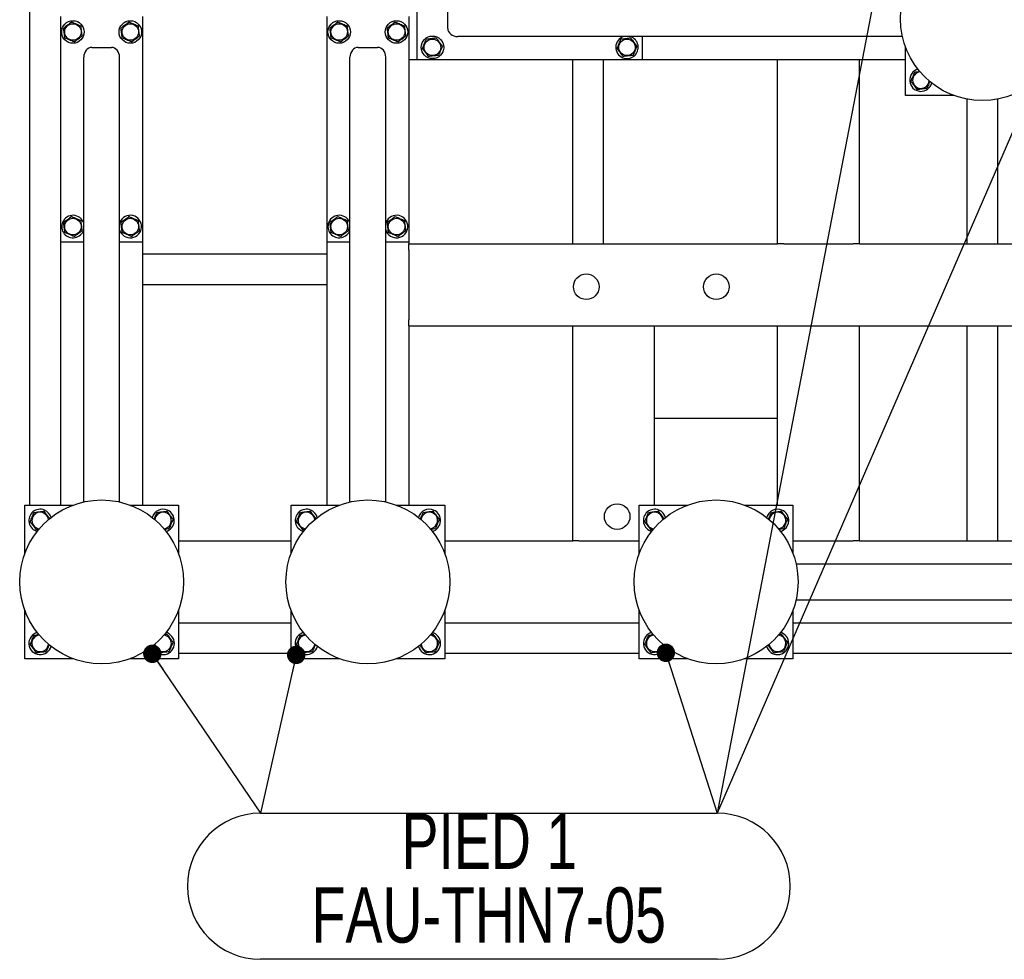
# Model space of a CAD drawing. Header units: millimetres. Extents: x 5 to 589, y 5 to 415.
# Tile 46 of 57: x 402 to 456, y 172 to 223. Entities that reach past the tile are written whole.
import ezdxf

# ---------------------------------------------------------------- set-up
doc = ezdxf.new("R2010")
doc.units = ezdxf.units.MM
doc.layers.add('NOTES', color=6, linetype='Continuous')
doc.layers.add('TRAIT-FORT', color=4, linetype='Continuous', lineweight=25)
doc.styles.add('SLDTEXTSTYLE0', font='TXT', dxfattribs={"width": 0.75})
doc.dimstyles.new('SLDDIMSTYLE2', dxfattribs={"dimtxt": 0.18, "dimasz": 1, "dimexe": 0, "dimexo": 0.0625, "dimgap": 0, "dimtad": 0, "dimtih": 1, "dimtoh": 1, "dimdec": 0, "dimrnd": 1e-09, "dimzin": 0, "dimdsep": 46, "dimtxsty": 'Standard', "dimblk1": 'DOT', "dimblk2": 'DOT', "dimsah": 1, "dimcen": 0.09, "dimadec": 0, "dimazin": 0, "dimtfac": 1, "dimtdec": 0, "dimtofl": 0, "dimtmove": 0, "dimatfit": 3, "dimldrblk": 'DOT', "dimfxl": 1, "dimfrac": 2, "dimtolj": 1, "dimtzin": 0, "dimarcsym": 0})

# ---------------------------------------------------------------- blocks, each defined once
blk = doc.blocks.new('SW_NOTE_6')
at = {"layer": 'NOTES', "color": 0}
for p, q in [((0, 0), (24.78, 0)), ((24.78, -7.925), (0, -7.925))]:
    blk.add_line(p, q, dxfattribs=at)
for centre, start, end in [((0, -3.962), 90, 270), ((24.78, -3.962), 270, 90)]:
    blk.add_arc(centre, 3.962, start, end, dxfattribs=at)
at = {"layer": 'NOTES', "color": 0, "char_height": 3, "attachment_point": 2, "style": 'SLDTEXTSTYLE0'}
for s, insert in [('PIED 1', (12.416, -0.021)), ('FAU-THN7-05', (12.385, -4.021))]:
    blk.add_mtext(s, dxfattribs=dict(at, insert=insert))
blk = doc.blocks.new('_Dot')
at = {"color": 0, "linetype": 'ByBlock', "lineweight": -2}
blk.add_line((-0.5, 0), (-1, 0), dxfattribs=at)
at = {"color": 0, "linetype": 'ByBlock', "const_width": 0.5}
blk.add_lwpolyline([(-0.25, 0, 1), (0.25, 0, 1)], format="xyb", close=True, dxfattribs=at)

msp = doc.modelspace()

# ---------------------------------------------------------------- linework, layer by layer
at = {"layer": 'TRAIT-FORT', "color": 4, "linetype": 'Continuous', "lineweight": 25}
for p, q in [((402.84, 196.966), (402.84, 256.132)), ((423.84, 221.133), (423.84, 225.577)), ((425.507, 222.827), (425.507, 223.883)), ((404.507, 223.466), (404.507, 211.244)), ((408.952, 223.466), (408.952, 211.244)), ((418.952, 223.466), (418.952, 211.244)), ((423.396, 223.466), (423.396, 211.244)), ((450.17, 222.383), (426.049, 222.383)), ((436.063, 221.133), (436.063, 222.383)), ((406.202, 221.8), (407.257, 221.8)), ((420.646, 221.8), (421.702, 221.8)), ((450.34, 219.189), (450.34, 221.809)), ((405.757, 197.136), (405.757, 221.258)), ((407.702, 197.136), (407.702, 221.258)), ((420.202, 197.136), (420.202, 221.258)), ((422.146, 197.136), (422.146, 221.258)), ((423.396, 221.133), (423.84, 221.133)), ((423.84, 221.133), (436.063, 221.133)), ((432.285, 211.133), (432.285, 221.133)), ((433.952, 211.133), (433.952, 221.133)), ((436.063, 221.133), (443.396, 221.133)), ((443.396, 211.133), (443.396, 221.133)), ((443.396, 221.133), (443.729, 221.133)), ((443.729, 221.133), (447.507, 221.133)), ((447.507, 221.133), (447.84, 221.133)), ((447.84, 211.133), (447.84, 221.133)), ((447.84, 221.133), (450.34, 221.133)), ((452.961, 219.189), (450.34, 219.189)), ((453.674, 211.133), (453.674, 218.99)), ((455.34, 211.133), (455.34, 218.99)), ((407.72, 212.312), (407.702, 212.26)), ((422.165, 212.312), (422.146, 212.26)), ((404.507, 211.244), (404.507, 196.966)), ((404.507, 211.244), (405.757, 211.244)), ((407.702, 211.244), (408.952, 211.244)), ((408.952, 211.244), (408.952, 196.966)), ((418.952, 211.244), (418.952, 196.966)), ((418.952, 211.244), (420.202, 211.244)), ((422.146, 211.244), (423.396, 211.244)), ((423.396, 211.244), (423.396, 211.133)), ((423.396, 211.133), (443.396, 211.133)), ((423.396, 210.8), (423.396, 211.133)), ((443.729, 211.133), (443.396, 211.133)), ((443.729, 211.133), (447.507, 211.133)), ((447.84, 211.133), (447.507, 211.133)), ((447.84, 211.133), (498.952, 211.133)), ((418.952, 210.577), (408.952, 210.577)), ((423.396, 210.8), (423.396, 207.022)), ((418.952, 208.911), (408.952, 208.911)), ((423.396, 206.689), (423.396, 207.022)), ((423.396, 206.689), (432.285, 206.689)), ((423.396, 206.689), (423.396, 196.966)), ((432.285, 195.022), (432.285, 206.689)), ((432.285, 206.689), (432.618, 206.689)), ((432.618, 206.689), (436.396, 206.689)), ((436.396, 206.689), (436.729, 206.689)), ((436.729, 196.966), (436.729, 206.689)), ((436.729, 206.689), (443.396, 206.689)), ((443.396, 196.966), (443.396, 206.689)), ((443.396, 206.689), (443.729, 206.689)), ((443.729, 206.689), (447.507, 206.689)), ((447.507, 206.689), (447.84, 206.689)), ((447.84, 195.022), (447.84, 206.689)), ((447.84, 206.689), (498.952, 206.689)), ((453.674, 195.022), (453.674, 206.689)), ((455.34, 195.022), (455.34, 206.689)), ((436.729, 201.689), (443.396, 201.689)), ((402.563, 194.346), (402.563, 196.966)), ((402.563, 196.966), (405.183, 196.966)), ((408.276, 196.966), (410.896, 196.966)), ((410.896, 196.966), (410.896, 194.346)), ((417.007, 194.346), (417.007, 196.966)), ((417.007, 196.966), (419.627, 196.966)), ((422.72, 196.966), (425.34, 196.966)), ((425.34, 196.966), (425.34, 194.346)), ((435.896, 196.966), (438.516, 196.966)), ((435.896, 194.346), (435.896, 196.966)), ((441.609, 196.966), (444.229, 196.966)), ((444.229, 196.966), (444.229, 194.346)), ((410.896, 195.022), (417.007, 195.022)), ((425.34, 195.022), (432.285, 195.022)), ((432.618, 195.022), (432.285, 195.022)), ((432.618, 195.022), (435.896, 195.022)), ((444.229, 195.022), (447.507, 195.022)), ((447.84, 195.022), (447.507, 195.022)), ((447.84, 195.022), (458.507, 195.022)), ((444.399, 193.772), (468.521, 193.772)), ((444.399, 191.827), (468.521, 191.827)), ((402.563, 188.633), (402.563, 191.253)), ((410.896, 191.253), (410.896, 188.633)), ((417.007, 188.633), (417.007, 191.253)), ((425.34, 191.253), (425.34, 188.633)), ((435.896, 188.633), (435.896, 191.253)), ((444.229, 191.253), (444.229, 188.633)), ((410.896, 190.577), (417.007, 190.577)), ((425.34, 190.577), (435.896, 190.577)), ((444.229, 190.577), (458.507, 190.577)), ((410.297, 190.031), (410.225, 190.055)), ((424.741, 190.031), (424.67, 190.055)), ((443.63, 190.031), (443.548, 190.058)), ((405.183, 188.633), (402.563, 188.633)), ((410.896, 188.633), (408.276, 188.633)), ((417.007, 188.911), (410.896, 188.911)), ((419.627, 188.633), (417.007, 188.633)), ((425.34, 188.633), (422.72, 188.633)), ((435.896, 188.911), (425.34, 188.911)), ((438.516, 188.633), (435.896, 188.633)), ((444.229, 188.633), (441.609, 188.633)), ((510.896, 188.911), (444.229, 188.911))]:
    msp.add_line(p, q, dxfattribs=at)
for centre, radius in [((454.507, 223.355), 4.444), ((405.174, 222.633), 0.611), ((405.174, 222.633), 0.449), ((408.285, 222.633), 0.611), ((408.285, 222.633), 0.449), ((419.618, 222.633), 0.611), ((419.618, 222.633), 0.449), ((422.729, 222.633), 0.611), ((422.729, 222.633), 0.449), ((424.674, 221.8), 0.611), ((424.674, 221.8), 0.449), ((435.229, 221.8), 0.449), ((405.174, 212.077), 0.449), ((408.285, 212.077), 0.449), ((419.618, 212.077), 0.449), ((422.729, 212.077), 0.449), ((433.02, 208.812), 0.694), ((440.076, 208.812), 0.694), ((406.729, 192.8), 4.444), ((421.174, 192.8), 4.444), ((440.063, 192.8), 4.444), ((434.696, 196.345), 0.694)]:
    msp.add_circle(centre, radius, dxfattribs=at)
for centre, radius, start, end in [((435.229, 221.8), 0.611, 107.3414, 247.4773), ((435.229, 221.8), 0.611, 247.4773, 72.6586), ((451.174, 220.022), 0.611, 104.4939, 345.9075), ((451.174, 220.022), 0.449, 95.8554, 354.1446), ((405.174, 212.077), 0.611, 17.3414, 157.4773), ((408.285, 212.077), 0.611, 197.3414, 157.4773), ((419.618, 212.077), 0.611, 17.3414, 157.4773), ((422.729, 212.077), 0.611, 197.3414, 157.4773), ((405.174, 212.077), 0.611, 157.4773, 342.6586), ((419.618, 212.077), 0.611, 157.4773, 342.6586), ((403.396, 196.133), 0.611, 67.4773, 255.8392), ((403.396, 196.133), 0.449, 97.0938, 264.1494), ((403.396, 196.133), 0.449, 5.8506, 97.0938), ((403.396, 196.133), 0.611, 14.7452, 67.4773), ((410.063, 196.133), 0.611, 67.4773, 164.564), ((410.063, 196.133), 0.449, 97.0938, 174.151), ((410.063, 196.133), 0.449, 275.849, 97.0938), ((410.063, 196.133), 0.611, 285.436, 67.4773), ((417.84, 196.133), 0.611, 67.4773, 254.5614), ((417.84, 196.133), 0.449, 97.0938, 264.1513), ((417.84, 196.133), 0.449, 5.8487, 97.0938), ((417.84, 196.133), 0.611, 15.4386, 67.4773), ((424.507, 196.133), 0.611, 67.4773, 165.3912), ((424.507, 196.133), 0.449, 97.0938, 175.6992), ((424.507, 196.133), 0.449, 273.8849, 97.0938), ((424.507, 196.133), 0.611, 284.0594, 67.4773), ((436.729, 196.133), 0.611, 67.4773, 254.5581), ((436.729, 196.133), 0.449, 97.0938, 264.1511), ((436.729, 196.133), 0.449, 5.8489, 97.0938), ((436.729, 196.133), 0.611, 15.4419, 67.4773), ((443.396, 196.133), 0.611, 67.4773, 165.7508), ((443.396, 196.133), 0.449, 97.0938, 174.1512), ((443.396, 196.133), 0.449, 275.8488, 97.0938), ((443.396, 196.133), 0.611, 284.3894, 67.4773), ((403.396, 189.466), 0.611, 104.2511, 345.9064), ((403.396, 189.466), 0.449, 97.0938, 355.5092), ((410.063, 189.466), 0.611, 195.4365, 67.4773), ((410.063, 189.466), 0.449, 185.8476, 84.1524), ((417.84, 189.466), 0.611, 104.2511, 345.9064), ((417.84, 189.466), 0.449, 95.8565, 354.1435), ((424.507, 189.466), 0.611, 195.4376, 67.4773), ((424.507, 189.466), 0.449, 184.5028, 84.4697), ((436.729, 189.466), 0.611, 105.4409, 344.5591), ((436.729, 189.466), 0.449, 97.0938, 354.7985), ((443.396, 189.466), 0.611, 194.2673, 67.4773), ((443.396, 189.466), 0.449, 185.8491, 84.1509)]:
    msp.add_arc(centre, radius, start, end, dxfattribs=at)
for centre, major_axis, start_param, end_param in [((426.049, 222.827), (-0.542, 0), 0, 1.570796), ((406.202, 221.258), (0, 0.542), 0, 1.570796), ((407.257, 221.258), (0, 0.542), 4.712389, 6.283185), ((420.646, 221.258), (0, 0.542), 0, 1.570796), ((421.702, 221.258), (0, 0.542), 4.712389, 6.283185)]:
    msp.add_ellipse(centre, major_axis=major_axis, ratio=0.820398, start_param=start_param, end_param=end_param, dxfattribs=at)
for points, knots in [([(405.106, 223.174), (405.069, 223.146), (404.992, 223.088), (404.879, 223.002), (404.771, 222.921), (404.705, 222.87), (404.672, 222.845)], [0, 0, 0, 0, 0.264605, 0.534948, 0.765343, 1, 1, 1, 1]), ([(404.739, 222.304), (404.73, 222.373), (404.716, 222.487), (404.696, 222.652), (404.682, 222.763), (404.674, 222.827), (404.672, 222.845)], [0, 0, 0, 0, 0.385549, 0.637642, 0.896546, 1, 1, 1, 1]), ([(405.106, 223.174), (405.15, 223.156), (405.238, 223.118), (405.369, 223.063), (405.494, 223.011), (405.57, 222.978), (405.609, 222.962)], [0, 0, 0, 0, 0.264605, 0.534948, 0.765343, 1, 1, 1, 1]), ([(405.676, 222.421), (405.672, 222.455), (405.663, 222.523), (405.649, 222.639), (405.633, 222.769), (405.62, 222.87), (405.612, 222.935), (405.61, 222.953), (405.609, 222.962)], [0, 0, 0, 0, 0.192003, 0.385859, 0.637822, 0.896593, 0.948284, 1, 1, 1, 1]), ([(408.218, 223.174), (408.18, 223.146), (408.103, 223.088), (407.99, 223.002), (407.882, 222.921), (407.816, 222.87), (407.783, 222.845)], [0, 0, 0, 0, 0.264605, 0.534948, 0.765343, 1, 1, 1, 1]), ([(407.85, 222.304), (407.841, 222.373), (407.827, 222.487), (407.807, 222.652), (407.793, 222.763), (407.785, 222.827), (407.783, 222.845)], [0, 0, 0, 0, 0.385549, 0.637642, 0.896546, 1, 1, 1, 1]), ([(408.218, 223.174), (408.261, 223.156), (408.349, 223.118), (408.48, 223.063), (408.605, 223.011), (408.681, 222.978), (408.72, 222.962)], [0, 0, 0, 0, 0.264605, 0.534948, 0.765343, 1, 1, 1, 1]), ([(408.787, 222.421), (408.783, 222.455), (408.774, 222.523), (408.76, 222.639), (408.744, 222.769), (408.731, 222.87), (408.723, 222.935), (408.721, 222.953), (408.72, 222.962)], [0, 0, 0, 0, 0.192003, 0.385859, 0.637822, 0.896593, 0.948284, 1, 1, 1, 1]), ([(419.551, 223.174), (419.513, 223.146), (419.437, 223.088), (419.324, 223.002), (419.216, 222.921), (419.149, 222.87), (419.116, 222.845)], [0, 0, 0, 0, 0.264605, 0.534948, 0.765343, 1, 1, 1, 1]), ([(419.183, 222.304), (419.175, 222.373), (419.161, 222.487), (419.14, 222.652), (419.126, 222.763), (419.118, 222.827), (419.116, 222.845)], [0, 0, 0, 0, 0.385549, 0.637642, 0.896546, 1, 1, 1, 1]), ([(419.551, 223.174), (419.594, 223.156), (419.683, 223.118), (419.813, 223.063), (419.938, 223.011), (420.015, 222.978), (420.053, 222.962)], [0, 0, 0, 0, 0.264605, 0.534948, 0.765343, 1, 1, 1, 1]), ([(420.121, 222.421), (420.116, 222.455), (420.108, 222.523), (420.093, 222.639), (420.077, 222.769), (420.065, 222.87), (420.057, 222.935), (420.054, 222.953), (420.053, 222.962)], [0, 0, 0, 0, 0.192003, 0.385859, 0.637822, 0.896593, 0.948284, 1, 1, 1, 1]), ([(422.662, 223.174), (422.624, 223.146), (422.548, 223.088), (422.435, 223.002), (422.327, 222.921), (422.261, 222.87), (422.227, 222.845)], [0, 0, 0, 0, 0.264605, 0.534948, 0.765343, 1, 1, 1, 1]), ([(422.294, 222.304), (422.286, 222.373), (422.272, 222.487), (422.251, 222.652), (422.237, 222.763), (422.229, 222.827), (422.227, 222.845)], [0, 0, 0, 0, 0.385549, 0.637642, 0.896546, 1, 1, 1, 1]), ([(422.662, 223.174), (422.706, 223.156), (422.794, 223.118), (422.924, 223.063), (423.049, 223.011), (423.126, 222.978), (423.164, 222.962)], [0, 0, 0, 0, 0.264605, 0.534948, 0.765343, 1, 1, 1, 1]), ([(423.232, 222.421), (423.227, 222.455), (423.219, 222.523), (423.204, 222.639), (423.188, 222.769), (423.176, 222.87), (423.168, 222.935), (423.165, 222.953), (423.164, 222.962)], [0, 0, 0, 0, 0.192003, 0.385859, 0.637822, 0.896593, 0.948284, 1, 1, 1, 1]), ([(405.241, 222.092), (405.198, 222.11), (405.109, 222.148), (404.979, 222.203), (404.854, 222.255), (404.777, 222.288), (404.739, 222.304)], [0, 0, 0, 0, 0.264605, 0.534948, 0.765343, 1, 1, 1, 1]), ([(405.241, 222.092), (405.279, 222.12), (405.355, 222.178), (405.468, 222.264), (405.576, 222.345), (405.643, 222.395), (405.676, 222.421)], [0, 0, 0, 0, 0.2646049, 0.5349477, 0.7653431, 1, 1, 1, 1]), ([(408.352, 222.092), (408.309, 222.11), (408.221, 222.148), (408.09, 222.203), (407.965, 222.255), (407.889, 222.288), (407.85, 222.304)], [0, 0, 0, 0, 0.264605, 0.534948, 0.765343, 1, 1, 1, 1]), ([(408.352, 222.092), (408.39, 222.12), (408.466, 222.178), (408.579, 222.264), (408.687, 222.345), (408.754, 222.395), (408.787, 222.421)], [0, 0, 0, 0, 0.2646049, 0.5349477, 0.7653431, 1, 1, 1, 1]), ([(419.686, 222.092), (419.642, 222.11), (419.554, 222.148), (419.423, 222.203), (419.298, 222.255), (419.222, 222.288), (419.183, 222.304)], [0, 0, 0, 0, 0.264605, 0.534948, 0.765343, 1, 1, 1, 1]), ([(419.686, 222.092), (419.723, 222.12), (419.8, 222.178), (419.913, 222.264), (420.021, 222.345), (420.087, 222.395), (420.121, 222.421)], [0, 0, 0, 0, 0.2646049, 0.5349477, 0.7653431, 1, 1, 1, 1]), ([(422.797, 222.092), (422.753, 222.11), (422.665, 222.148), (422.534, 222.203), (422.41, 222.255), (422.333, 222.288), (422.294, 222.304)], [0, 0, 0, 0, 0.264605, 0.534948, 0.765343, 1, 1, 1, 1]), ([(422.797, 222.092), (422.834, 222.12), (422.911, 222.178), (423.024, 222.264), (423.132, 222.345), (423.198, 222.395), (423.232, 222.421)], [0, 0, 0, 0, 0.2646049, 0.5349477, 0.7653431, 1, 1, 1, 1]), ([(424.133, 221.732), (424.151, 221.776), (424.188, 221.864), (424.244, 221.995), (424.296, 222.119), (424.329, 222.196), (424.345, 222.235)], [0, 0, 0, 0, 0.264605, 0.534948, 0.765343, 1, 1, 1, 1]), ([(424.886, 222.302), (424.852, 222.298), (424.784, 222.289), (424.668, 222.275), (424.538, 222.259), (424.436, 222.246), (424.372, 222.238), (424.354, 222.236), (424.345, 222.235)], [0, 0, 0, 0, 0.192003, 0.385859, 0.637822, 0.896593, 0.948284, 1, 1, 1, 1]), ([(425.215, 221.867), (425.186, 221.905), (425.129, 221.981), (425.043, 222.094), (424.961, 222.202), (424.911, 222.268), (424.886, 222.302)], [0, 0, 0, 0, 0.2646049, 0.5349477, 0.7653431, 1, 1, 1, 1]), ([(434.688, 221.732), (434.707, 221.776), (434.744, 221.864), (434.799, 221.995), (434.852, 222.119), (434.884, 222.196), (434.9, 222.235)], [0, 0, 0, 0, 0.264605, 0.534948, 0.765343, 1, 1, 1, 1]), ([(435.442, 222.302), (435.408, 222.298), (435.339, 222.289), (435.223, 222.275), (435.094, 222.259), (434.992, 222.246), (434.928, 222.238), (434.91, 222.236), (434.9, 222.235)], [0, 0, 0, 0, 0.192003, 0.385859, 0.637822, 0.896593, 0.948284, 1, 1, 1, 1]), ([(435.77, 221.867), (435.742, 221.905), (435.684, 221.981), (435.599, 222.094), (435.517, 222.202), (435.467, 222.268), (435.442, 222.302)], [0, 0, 0, 0, 0.2646049, 0.5349477, 0.7653431, 1, 1, 1, 1]), ([(424.133, 221.732), (424.161, 221.695), (424.219, 221.618), (424.304, 221.505), (424.386, 221.397), (424.436, 221.331), (424.462, 221.297)], [0, 0, 0, 0, 0.264605, 0.534948, 0.765343, 1, 1, 1, 1]), ([(425.215, 221.867), (425.196, 221.823), (425.159, 221.735), (425.104, 221.605), (425.051, 221.48), (425.019, 221.403), (425.003, 221.365)], [0, 0, 0, 0, 0.264605, 0.534948, 0.765343, 1, 1, 1, 1]), ([(434.688, 221.732), (434.717, 221.695), (434.774, 221.618), (434.86, 221.505), (434.942, 221.397), (434.992, 221.331), (435.017, 221.297)], [0, 0, 0, 0, 0.264605, 0.534948, 0.765343, 1, 1, 1, 1]), ([(435.77, 221.867), (435.752, 221.823), (435.715, 221.735), (435.66, 221.605), (435.607, 221.48), (435.575, 221.403), (435.558, 221.365)], [0, 0, 0, 0, 0.264605, 0.534948, 0.765343, 1, 1, 1, 1]), ([(425.003, 221.365), (424.934, 221.356), (424.82, 221.342), (424.655, 221.321), (424.544, 221.308), (424.48, 221.3), (424.462, 221.297)], [0, 0, 0, 0, 0.385549, 0.637642, 0.896546, 1, 1, 1, 1]), ([(435.558, 221.365), (435.489, 221.356), (435.376, 221.342), (435.21, 221.321), (435.099, 221.308), (435.035, 221.3), (435.017, 221.297)], [0, 0, 0, 0, 0.385549, 0.637642, 0.896546, 1, 1, 1, 1]), ([(450.633, 219.955), (450.651, 219.998), (450.688, 220.086), (450.744, 220.217), (450.796, 220.342), (450.829, 220.418), (450.845, 220.457)], [0, 0, 0, 0, 0.264605, 0.534948, 0.765343, 1, 1, 1, 1]), ([(450.845, 220.457), (450.914, 220.465), (451.002, 220.476), (451.092, 220.488), (451.112, 220.49)], [0, 0, 0, 0, 0.782428, 1, 1, 1, 1]), ([(450.633, 219.955), (450.661, 219.917), (450.719, 219.84), (450.804, 219.727), (450.886, 219.619), (450.936, 219.553), (450.962, 219.52)], [0, 0, 0, 0, 0.2646049, 0.5349477, 0.7653431, 1, 1, 1, 1]), ([(450.962, 219.52), (450.996, 219.524), (451.064, 219.532), (451.18, 219.547), (451.309, 219.563), (451.411, 219.576), (451.475, 219.584), (451.494, 219.586), (451.503, 219.587)], [0, 0, 0, 0, 0.192003, 0.385859, 0.637822, 0.896593, 0.948284, 1, 1, 1, 1]), ([(451.658, 219.955), (451.639, 219.91), (451.604, 219.826), (451.551, 219.702), (451.519, 219.626), (451.503, 219.587)], [0, 0, 0, 0, 0.363631, 0.6789, 1, 1, 1, 1]), ([(405.106, 212.619), (405.069, 212.59), (404.992, 212.532), (404.879, 212.447), (404.771, 212.365), (404.705, 212.315), (404.672, 212.29)], [0, 0, 0, 0, 0.264605, 0.534948, 0.765343, 1, 1, 1, 1]), ([(405.106, 212.619), (405.15, 212.6), (405.238, 212.563), (405.369, 212.508), (405.494, 212.455), (405.57, 212.423), (405.609, 212.406)], [0, 0, 0, 0, 0.264605, 0.534948, 0.765343, 1, 1, 1, 1]), ([(408.218, 212.619), (408.18, 212.59), (408.103, 212.532), (407.99, 212.447), (407.882, 212.365), (407.816, 212.315), (407.783, 212.29)], [0, 0, 0, 0, 0.264605, 0.534948, 0.765343, 1, 1, 1, 1]), ([(408.218, 212.619), (408.261, 212.6), (408.349, 212.563), (408.48, 212.508), (408.605, 212.455), (408.681, 212.423), (408.72, 212.406)], [0, 0, 0, 0, 0.264605, 0.534948, 0.765343, 1, 1, 1, 1]), ([(419.551, 212.619), (419.513, 212.59), (419.437, 212.532), (419.324, 212.447), (419.216, 212.365), (419.149, 212.315), (419.116, 212.29)], [0, 0, 0, 0, 0.264605, 0.534948, 0.765343, 1, 1, 1, 1]), ([(419.551, 212.619), (419.594, 212.6), (419.683, 212.563), (419.813, 212.508), (419.938, 212.455), (420.015, 212.423), (420.053, 212.406)], [0, 0, 0, 0, 0.264605, 0.534948, 0.765343, 1, 1, 1, 1]), ([(422.662, 212.619), (422.624, 212.59), (422.548, 212.532), (422.435, 212.447), (422.327, 212.365), (422.261, 212.315), (422.227, 212.29)], [0, 0, 0, 0, 0.264605, 0.534948, 0.765343, 1, 1, 1, 1]), ([(422.662, 212.619), (422.706, 212.6), (422.794, 212.563), (422.924, 212.508), (423.049, 212.455), (423.126, 212.423), (423.164, 212.406)], [0, 0, 0, 0, 0.264605, 0.534948, 0.765343, 1, 1, 1, 1]), ([(404.739, 211.749), (404.73, 211.817), (404.716, 211.931), (404.696, 212.096), (404.682, 212.208), (404.674, 212.271), (404.672, 212.29)], [0, 0, 0, 0, 0.385549, 0.637642, 0.896546, 1, 1, 1, 1]), ([(405.676, 211.865), (405.672, 211.899), (405.663, 211.967), (405.649, 212.083), (405.633, 212.213), (405.62, 212.315), (405.612, 212.379), (405.61, 212.397), (405.609, 212.406)], [0, 0, 0, 0, 0.192003, 0.385859, 0.637822, 0.896593, 0.948284, 1, 1, 1, 1]), ([(407.85, 211.749), (407.841, 211.817), (407.827, 211.931), (407.807, 212.096), (407.793, 212.208), (407.785, 212.271), (407.783, 212.29)], [0, 0, 0, 0, 0.385549, 0.637642, 0.896546, 1, 1, 1, 1]), ([(408.787, 211.865), (408.783, 211.899), (408.774, 211.967), (408.76, 212.083), (408.744, 212.213), (408.731, 212.315), (408.723, 212.379), (408.721, 212.397), (408.72, 212.406)], [0, 0, 0, 0, 0.192003, 0.385859, 0.637822, 0.896593, 0.948284, 1, 1, 1, 1]), ([(419.183, 211.749), (419.175, 211.817), (419.161, 211.931), (419.14, 212.096), (419.126, 212.208), (419.118, 212.271), (419.116, 212.29)], [0, 0, 0, 0, 0.385549, 0.637642, 0.896546, 1, 1, 1, 1]), ([(420.121, 211.865), (420.116, 211.899), (420.108, 211.967), (420.093, 212.083), (420.077, 212.213), (420.065, 212.315), (420.057, 212.379), (420.054, 212.397), (420.053, 212.406)], [0, 0, 0, 0, 0.192003, 0.385859, 0.637822, 0.896593, 0.948284, 1, 1, 1, 1]), ([(422.294, 211.749), (422.286, 211.817), (422.272, 211.931), (422.251, 212.096), (422.237, 212.208), (422.229, 212.271), (422.227, 212.29)], [0, 0, 0, 0, 0.385549, 0.637642, 0.896546, 1, 1, 1, 1]), ([(423.232, 211.865), (423.227, 211.899), (423.219, 211.967), (423.204, 212.083), (423.188, 212.213), (423.176, 212.315), (423.168, 212.379), (423.165, 212.397), (423.164, 212.406)], [0, 0, 0, 0, 0.192003, 0.385859, 0.637822, 0.896593, 0.948284, 1, 1, 1, 1]), ([(405.241, 211.536), (405.198, 211.555), (405.109, 211.592), (404.979, 211.647), (404.854, 211.7), (404.777, 211.732), (404.739, 211.749)], [0, 0, 0, 0, 0.264605, 0.534948, 0.765343, 1, 1, 1, 1]), ([(405.241, 211.536), (405.279, 211.565), (405.355, 211.623), (405.468, 211.708), (405.576, 211.79), (405.643, 211.84), (405.676, 211.865)], [0, 0, 0, 0, 0.2646049, 0.5349477, 0.7653431, 1, 1, 1, 1]), ([(408.352, 211.536), (408.309, 211.555), (408.221, 211.592), (408.09, 211.647), (407.965, 211.7), (407.889, 211.732), (407.85, 211.749)], [0, 0, 0, 0, 0.264605, 0.534948, 0.765343, 1, 1, 1, 1]), ([(408.352, 211.536), (408.39, 211.565), (408.466, 211.623), (408.579, 211.708), (408.687, 211.79), (408.754, 211.84), (408.787, 211.865)], [0, 0, 0, 0, 0.2646049, 0.5349477, 0.7653431, 1, 1, 1, 1]), ([(419.686, 211.536), (419.642, 211.555), (419.554, 211.592), (419.423, 211.647), (419.298, 211.7), (419.222, 211.732), (419.183, 211.749)], [0, 0, 0, 0, 0.264605, 0.534948, 0.765343, 1, 1, 1, 1]), ([(419.686, 211.536), (419.723, 211.565), (419.8, 211.623), (419.913, 211.708), (420.021, 211.79), (420.087, 211.84), (420.121, 211.865)], [0, 0, 0, 0, 0.2646049, 0.5349477, 0.7653431, 1, 1, 1, 1]), ([(422.797, 211.536), (422.753, 211.555), (422.665, 211.592), (422.534, 211.647), (422.41, 211.7), (422.333, 211.732), (422.294, 211.749)], [0, 0, 0, 0, 0.264605, 0.534948, 0.765343, 1, 1, 1, 1]), ([(422.797, 211.536), (422.834, 211.565), (422.911, 211.623), (423.024, 211.708), (423.132, 211.79), (423.198, 211.84), (423.232, 211.865)], [0, 0, 0, 0, 0.2646049, 0.5349477, 0.7653431, 1, 1, 1, 1]), ([(402.855, 196.066), (402.873, 196.109), (402.911, 196.197), (402.966, 196.328), (403.018, 196.453), (403.051, 196.529), (403.067, 196.568)], [0, 0, 0, 0, 0.264605, 0.534948, 0.765343, 1, 1, 1, 1]), ([(403.067, 196.568), (403.136, 196.576), (403.25, 196.591), (403.415, 196.611), (403.526, 196.625), (403.59, 196.633), (403.608, 196.635)], [0, 0, 0, 0, 0.385549, 0.637642, 0.896546, 1, 1, 1, 1]), ([(403.912, 196.234), (403.892, 196.261), (403.842, 196.326), (403.765, 196.427), (403.684, 196.536), (403.634, 196.602), (403.608, 196.635)], [0, 0, 0, 0, 0.202404, 0.495613, 0.745495, 1, 1, 1, 1]), ([(409.581, 196.207), (409.599, 196.249), (409.634, 196.331), (409.685, 196.453), (409.717, 196.529), (409.734, 196.568)], [0, 0, 0, 0, 0.350988, 0.67252, 1, 1, 1, 1]), ([(409.734, 196.568), (409.803, 196.576), (409.917, 196.591), (410.082, 196.611), (410.193, 196.625), (410.257, 196.633), (410.275, 196.635)], [0, 0, 0, 0, 0.385549, 0.637642, 0.896546, 1, 1, 1, 1]), ([(410.604, 196.2), (410.575, 196.238), (410.518, 196.314), (410.432, 196.427), (410.35, 196.536), (410.3, 196.602), (410.275, 196.635)], [0, 0, 0, 0, 0.264605, 0.534948, 0.765343, 1, 1, 1, 1]), ([(417.299, 196.066), (417.318, 196.109), (417.355, 196.197), (417.41, 196.328), (417.463, 196.453), (417.495, 196.529), (417.512, 196.568)], [0, 0, 0, 0, 0.264605, 0.534948, 0.765343, 1, 1, 1, 1]), ([(417.512, 196.568), (417.58, 196.576), (417.694, 196.591), (417.859, 196.611), (417.971, 196.625), (418.034, 196.633), (418.053, 196.635)], [0, 0, 0, 0, 0.385549, 0.637642, 0.896546, 1, 1, 1, 1]), ([(418.356, 196.234), (418.336, 196.261), (418.287, 196.326), (418.21, 196.427), (418.128, 196.536), (418.078, 196.602), (418.053, 196.635)], [0, 0, 0, 0, 0.202404, 0.495613, 0.745495, 1, 1, 1, 1]), ([(424.026, 196.207), (424.044, 196.249), (424.078, 196.331), (424.13, 196.453), (424.162, 196.529), (424.178, 196.568)], [0, 0, 0, 0, 0.350988, 0.67252, 1, 1, 1, 1]), ([(424.178, 196.568), (424.247, 196.576), (424.361, 196.591), (424.526, 196.611), (424.637, 196.625), (424.701, 196.633), (424.719, 196.635)], [0, 0, 0, 0, 0.385549, 0.637642, 0.896546, 1, 1, 1, 1]), ([(425.048, 196.2), (425.02, 196.238), (424.962, 196.314), (424.876, 196.427), (424.795, 196.536), (424.745, 196.602), (424.719, 196.635)], [0, 0, 0, 0, 0.264605, 0.534948, 0.765343, 1, 1, 1, 1]), ([(436.188, 196.066), (436.207, 196.109), (436.244, 196.197), (436.299, 196.328), (436.352, 196.453), (436.384, 196.529), (436.4, 196.568)], [0, 0, 0, 0, 0.264605, 0.534948, 0.765343, 1, 1, 1, 1]), ([(436.4, 196.568), (436.469, 196.576), (436.583, 196.591), (436.748, 196.611), (436.859, 196.625), (436.923, 196.633), (436.942, 196.635)], [0, 0, 0, 0, 0.385549, 0.637642, 0.896546, 1, 1, 1, 1]), ([(437.247, 196.231), (437.226, 196.259), (437.176, 196.325), (437.099, 196.427), (437.017, 196.536), (436.967, 196.602), (436.942, 196.635)], [0, 0, 0, 0, 0.208329, 0.49936, 0.747386, 1, 1, 1, 1]), ([(442.911, 196.2), (442.93, 196.245), (442.966, 196.329), (443.019, 196.453), (443.051, 196.529), (443.067, 196.568)], [0, 0, 0, 0, 0.363631, 0.6789, 1, 1, 1, 1]), ([(443.067, 196.568), (443.136, 196.576), (443.25, 196.591), (443.415, 196.611), (443.526, 196.625), (443.59, 196.633), (443.608, 196.635)], [0, 0, 0, 0, 0.385549, 0.637642, 0.896546, 1, 1, 1, 1]), ([(443.937, 196.2), (443.909, 196.238), (443.851, 196.314), (443.765, 196.427), (443.684, 196.536), (443.634, 196.602), (443.608, 196.635)], [0, 0, 0, 0, 0.264605, 0.534948, 0.765343, 1, 1, 1, 1]), ([(402.855, 196.066), (402.883, 196.028), (402.941, 195.952), (403.027, 195.839), (403.108, 195.73), (403.158, 195.664), (403.184, 195.631)], [0, 0, 0, 0, 0.2646049, 0.5349477, 0.7653431, 1, 1, 1, 1]), ([(410.604, 196.2), (410.585, 196.157), (410.548, 196.069), (410.493, 195.938), (410.44, 195.813), (410.408, 195.737), (410.392, 195.698)], [0, 0, 0, 0, 0.264605, 0.534948, 0.765343, 1, 1, 1, 1]), ([(417.299, 196.066), (417.328, 196.028), (417.386, 195.952), (417.471, 195.839), (417.553, 195.73), (417.603, 195.664), (417.628, 195.631)], [0, 0, 0, 0, 0.2646049, 0.5349477, 0.7653431, 1, 1, 1, 1]), ([(425.048, 196.2), (425.03, 196.157), (424.993, 196.069), (424.937, 195.938), (424.885, 195.813), (424.852, 195.737), (424.836, 195.698)], [0, 0, 0, 0, 0.264605, 0.534948, 0.765343, 1, 1, 1, 1]), ([(436.188, 196.066), (436.217, 196.028), (436.274, 195.952), (436.36, 195.839), (436.442, 195.73), (436.492, 195.664), (436.517, 195.631)], [0, 0, 0, 0, 0.2646049, 0.5349477, 0.7653431, 1, 1, 1, 1]), ([(443.937, 196.2), (443.919, 196.157), (443.881, 196.069), (443.826, 195.938), (443.774, 195.813), (443.741, 195.737), (443.725, 195.698)], [0, 0, 0, 0, 0.264605, 0.534948, 0.765343, 1, 1, 1, 1]), ([(403.184, 195.631), (403.218, 195.635), (403.266, 195.641), (403.315, 195.647), (403.33, 195.649)], [0, 0, 0, 0, 0.705424, 1, 1, 1, 1]), ([(410.116, 195.664), (410.143, 195.667), (410.217, 195.676), (410.3, 195.687), (410.364, 195.695), (410.382, 195.697), (410.392, 195.698)], [0, 0, 0, 0, 0.2872139, 0.7964897, 0.8982193, 1, 1, 1, 1]), ([(417.628, 195.631), (417.662, 195.635), (417.71, 195.641), (417.76, 195.647), (417.774, 195.649)], [0, 0, 0, 0, 0.705424, 1, 1, 1, 1]), ([(424.561, 195.664), (424.588, 195.667), (424.662, 195.676), (424.744, 195.687), (424.809, 195.695), (424.827, 195.697), (424.836, 195.698)], [0, 0, 0, 0, 0.2872139, 0.7964897, 0.8982193, 1, 1, 1, 1]), ([(436.517, 195.631), (436.551, 195.635), (436.598, 195.641), (436.647, 195.647), (436.66, 195.648)], [0, 0, 0, 0, 0.720266, 1, 1, 1, 1]), ([(443.458, 195.665), (443.482, 195.668), (443.554, 195.677), (443.633, 195.687), (443.698, 195.695), (443.716, 195.697), (443.725, 195.698)], [0, 0, 0, 0, 0.26517, 0.790196, 0.895072, 1, 1, 1, 1]), ([(402.855, 189.399), (402.873, 189.443), (402.911, 189.531), (402.966, 189.661), (403.018, 189.786), (403.051, 189.863), (403.067, 189.901)], [0, 0, 0, 0, 0.264605, 0.534948, 0.765343, 1, 1, 1, 1]), ([(403.067, 189.901), (403.136, 189.91), (403.224, 189.921), (403.315, 189.932), (403.335, 189.935)], [0, 0, 0, 0, 0.777626, 1, 1, 1, 1]), ([(410.137, 189.951), (410.165, 189.955), (410.211, 189.961), (410.257, 189.966), (410.275, 189.969)], [0, 0, 0, 0, 0.598424, 1, 1, 1, 1]), ([(410.604, 189.534), (410.575, 189.571), (410.518, 189.648), (410.432, 189.761), (410.35, 189.869), (410.3, 189.935), (410.275, 189.969)], [0, 0, 0, 0, 0.264605, 0.534948, 0.765343, 1, 1, 1, 1]), ([(417.299, 189.399), (417.318, 189.443), (417.355, 189.531), (417.41, 189.661), (417.463, 189.786), (417.495, 189.863), (417.512, 189.901)], [0, 0, 0, 0, 0.264605, 0.534948, 0.765343, 1, 1, 1, 1]), ([(417.512, 189.901), (417.58, 189.91), (417.669, 189.921), (417.76, 189.932), (417.78, 189.935)], [0, 0, 0, 0, 0.777626, 1, 1, 1, 1]), ([(424.581, 189.951), (424.609, 189.955), (424.656, 189.961), (424.701, 189.966), (424.719, 189.969)], [0, 0, 0, 0, 0.598424, 1, 1, 1, 1]), ([(425.048, 189.534), (425.02, 189.571), (424.962, 189.648), (424.876, 189.761), (424.795, 189.869), (424.745, 189.935), (424.719, 189.969)], [0, 0, 0, 0, 0.264605, 0.534948, 0.765343, 1, 1, 1, 1]), ([(436.188, 189.399), (436.207, 189.443), (436.244, 189.531), (436.299, 189.661), (436.352, 189.786), (436.384, 189.863), (436.4, 189.901)], [0, 0, 0, 0, 0.264605, 0.534948, 0.765343, 1, 1, 1, 1]), ([(436.4, 189.901), (436.469, 189.91), (436.559, 189.921), (436.651, 189.932), (436.673, 189.935)], [0, 0, 0, 0, 0.7662155, 1, 1, 1, 1]), ([(443.474, 189.952), (443.5, 189.955), (443.546, 189.961), (443.59, 189.966), (443.608, 189.969)], [0, 0, 0, 0, 0.587567, 1, 1, 1, 1]), ([(443.937, 189.534), (443.909, 189.571), (443.851, 189.648), (443.765, 189.761), (443.684, 189.869), (443.634, 189.935), (443.608, 189.969)], [0, 0, 0, 0, 0.264605, 0.534948, 0.765343, 1, 1, 1, 1]), ([(402.855, 189.399), (402.883, 189.361), (402.941, 189.285), (403.027, 189.172), (403.108, 189.064), (403.158, 188.997), (403.184, 188.964)], [0, 0, 0, 0, 0.2646049, 0.5349477, 0.7653431, 1, 1, 1, 1]), ([(403.88, 189.398), (403.861, 189.353), (403.826, 189.27), (403.774, 189.146), (403.741, 189.07), (403.725, 189.031)], [0, 0, 0, 0, 0.360072, 0.677104, 1, 1, 1, 1]), ([(409.543, 189.37), (409.565, 189.342), (409.615, 189.275), (409.693, 189.172), (409.775, 189.064), (409.825, 188.997), (409.85, 188.964)], [0, 0, 0, 0, 0.21218, 0.501795, 0.748615, 1, 1, 1, 1]), ([(410.604, 189.534), (410.585, 189.49), (410.548, 189.402), (410.493, 189.271), (410.44, 189.147), (410.408, 189.07), (410.392, 189.031)], [0, 0, 0, 0, 0.264605, 0.534948, 0.765343, 1, 1, 1, 1]), ([(417.299, 189.399), (417.328, 189.361), (417.386, 189.285), (417.471, 189.172), (417.553, 189.064), (417.603, 188.997), (417.628, 188.964)], [0, 0, 0, 0, 0.2646049, 0.5349477, 0.7653431, 1, 1, 1, 1]), ([(418.324, 189.398), (418.305, 189.353), (418.27, 189.27), (418.218, 189.146), (418.186, 189.07), (418.169, 189.031)], [0, 0, 0, 0, 0.360072, 0.677104, 1, 1, 1, 1]), ([(423.988, 189.37), (424.009, 189.342), (424.06, 189.275), (424.138, 189.172), (424.219, 189.064), (424.27, 188.997), (424.295, 188.964)], [0, 0, 0, 0, 0.21218, 0.501795, 0.748615, 1, 1, 1, 1]), ([(425.048, 189.534), (425.03, 189.49), (424.993, 189.402), (424.937, 189.271), (424.885, 189.147), (424.852, 189.07), (424.836, 189.031)], [0, 0, 0, 0, 0.264605, 0.534948, 0.765343, 1, 1, 1, 1]), ([(436.188, 189.399), (436.217, 189.361), (436.274, 189.285), (436.36, 189.172), (436.442, 189.064), (436.492, 188.997), (436.517, 188.964)], [0, 0, 0, 0, 0.2646049, 0.5349477, 0.7653431, 1, 1, 1, 1]), ([(437.212, 189.394), (437.193, 189.351), (437.159, 189.269), (437.107, 189.146), (437.075, 189.07), (437.058, 189.031)], [0, 0, 0, 0, 0.354382, 0.674233, 1, 1, 1, 1]), ([(442.876, 189.371), (442.897, 189.343), (442.948, 189.275), (443.027, 189.172), (443.108, 189.064), (443.158, 188.997), (443.184, 188.964)], [0, 0, 0, 0, 0.214018, 0.502957, 0.749201, 1, 1, 1, 1]), ([(443.937, 189.534), (443.919, 189.49), (443.881, 189.402), (443.826, 189.271), (443.774, 189.147), (443.741, 189.07), (443.725, 189.031)], [0, 0, 0, 0, 0.264605, 0.534948, 0.765343, 1, 1, 1, 1]), ([(403.184, 188.964), (403.218, 188.968), (403.286, 188.977), (403.402, 188.991), (403.532, 189.007), (403.633, 189.02), (403.698, 189.028), (403.716, 189.03), (403.725, 189.031)], [0, 0, 0, 0, 0.192003, 0.385859, 0.637822, 0.896593, 0.948284, 1, 1, 1, 1]), ([(409.85, 188.964), (409.884, 188.968), (409.953, 188.977), (410.069, 188.991), (410.198, 189.007), (410.3, 189.02), (410.364, 189.028), (410.382, 189.03), (410.392, 189.031)], [0, 0, 0, 0, 0.192003, 0.385859, 0.637822, 0.896593, 0.948284, 1, 1, 1, 1]), ([(417.628, 188.964), (417.662, 188.968), (417.73, 188.977), (417.846, 188.991), (417.976, 189.007), (418.078, 189.02), (418.142, 189.028), (418.16, 189.03), (418.169, 189.031)], [0, 0, 0, 0, 0.192003, 0.385859, 0.637822, 0.896593, 0.948284, 1, 1, 1, 1]), ([(424.295, 188.964), (424.329, 188.968), (424.397, 188.977), (424.513, 188.991), (424.643, 189.007), (424.744, 189.02), (424.809, 189.028), (424.827, 189.03), (424.836, 189.031)], [0, 0, 0, 0, 0.192003, 0.385859, 0.637822, 0.896593, 0.948284, 1, 1, 1, 1]), ([(436.517, 188.964), (436.551, 188.968), (436.619, 188.977), (436.735, 188.991), (436.865, 189.007), (436.967, 189.02), (437.031, 189.028), (437.049, 189.03), (437.058, 189.031)], [0, 0, 0, 0, 0.192003, 0.385859, 0.637822, 0.896593, 0.948284, 1, 1, 1, 1]), ([(443.184, 188.964), (443.218, 188.968), (443.286, 188.977), (443.402, 188.991), (443.532, 189.007), (443.633, 189.02), (443.698, 189.028), (443.716, 189.03), (443.725, 189.031)], [0, 0, 0, 0, 0.192003, 0.385859, 0.637822, 0.896593, 0.948284, 1, 1, 1, 1])]:
    msp.add_open_spline(points, degree=3, knots=knots, dxfattribs=at)

# ---------------------------------------------------------------- block references
at = {"layer": 'NOTES', "color": 211}
msp.add_blockref('SW_NOTE_6', (415.346, 180.252), dxfattribs=at)

# ---------------------------------------------------------------- leaders
for points in [[(451.843, 241.175), (440.126, 180.252)], [(457.14, 219.517), (440.126, 180.252)], [(409.48, 188.9), (415.346, 180.252)], [(417.283, 188.841), (415.346, 180.252)], [(437.336, 188.955), (440.126, 180.252)]]:
    msp.add_leader(points, dimstyle='SLDDIMSTYLE2', dxfattribs=at)

doc.saveas('drawing.dxf')
